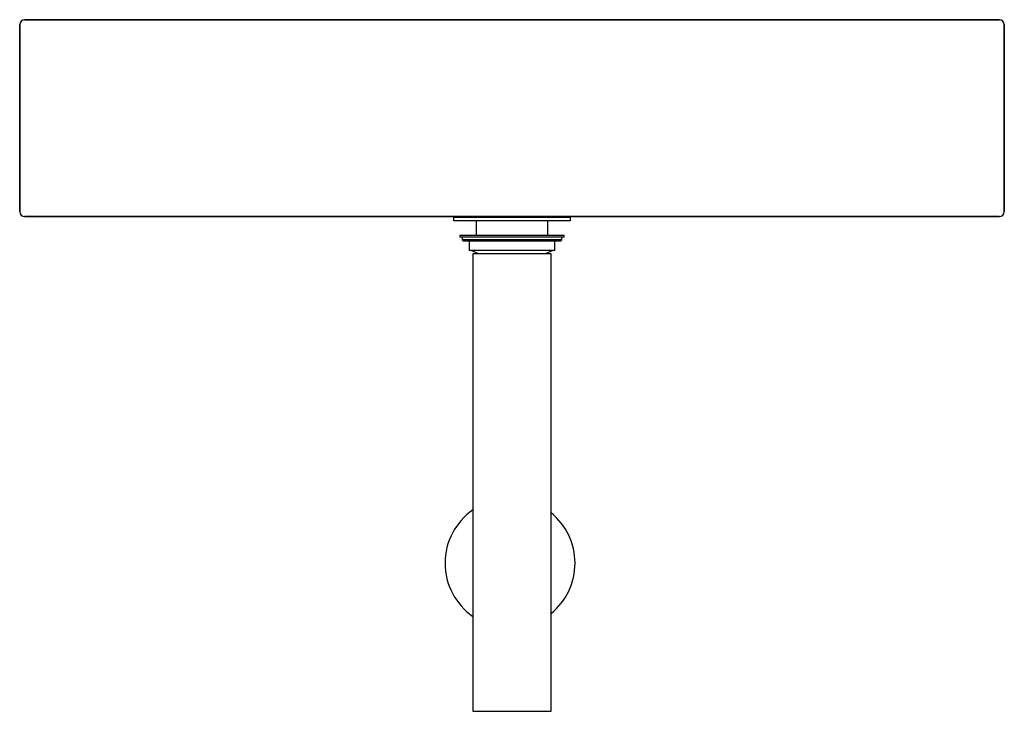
# Model space of a CAD drawing. Header units: millimetres. Extents: x -300 to 300, y 478 to 900.
import ezdxf

# ---------------------------------------------------------------- set-up
doc = ezdxf.new("R2010")
doc.units = ezdxf.units.MM
doc.layers.add('Acier chromé', color=7, linetype='Continuous', true_color=0x787878)
doc.layers.add('Kaldewei', color=7, linetype='Continuous', true_color=0xffffff)

msp = doc.modelspace()

# ---------------------------------------------------------------- linework, layer by layer
at = {"layer": 'Acier chromé'}
for p, q in [((-35.69, 779.33), (-35.69, 777.35)), ((0, 779.33), (-35.69, 779.33)), ((0, 777.35), (-35.69, 777.35)), ((-21.83, 777.35), (-21.83, 768.35)), ((35.69, 779.33), (0, 779.33)), ((35.69, 777.35), (0, 777.35)), ((21.83, 768.35), (21.83, 777.35)), ((35.69, 777.35), (35.69, 779.33)), ((-31.73, 768.35), (-31.73, 767.35)), ((0, 768.35), (-31.73, 768.35)), ((31.73, 768.35), (0, 768.35)), ((31.73, 767.35), (31.73, 768.35)), ((0, 767.35), (-31.73, 767.35)), ((-30.45, 767.35), (-30.45, 765.85)), ((-30.45, 765.85), (-29.45, 764.85)), ((0, 765.85), (-30.45, 765.85)), ((0, 764.85), (-29.45, 764.85)), ((-26.03, 764.85), (-26.03, 759.28)), ((31.73, 767.35), (0, 767.35)), ((30.45, 765.85), (0, 765.85)), ((29.45, 764.85), (0, 764.85)), ((26.03, 759.28), (26.03, 764.85)), ((29.45, 764.85), (30.45, 765.85)), ((30.45, 765.85), (30.45, 767.35)), ((0, 759.28), (-26.03, 759.28)), ((-23.86, 757.13), (-23.86, 601.07)), ((0, 757.13), (-23.86, 757.13)), ((26.03, 759.28), (0, 759.28)), ((23.86, 757.13), (0, 757.13)), ((23.86, 599.25), (23.86, 757.13)), ((-23.86, 601.08), (-23.86, 478.24)), ((23.86, 478.24), (23.86, 599.28)), ((-23.86, 478.24), (23.86, 478.24))]:
    msp.add_line(p, q, dxfattribs=at)
for centre, radius, start, end in [((-25.38, 780.98), 1.76, 289.98345, 326.00319), ((25.38, 780.98), 1.76, 213.99166, 250.01892), ((-28.8, 742.62), 16.89, 59.25176, 80.58366), ((28.73, 742.81), 16.68, 99.28836, 120.41244), ((-1.19, 568.59), 39.61, 124.90414, 180), ((-1.19, 568.59), 39.61, 360, 50.7756), ((-1.19, 568.59), 39.61, 180, 235.09586), ((-1.19, 568.59), 39.61, 309.2244, 360)]:
    msp.add_arc(centre, radius, start, end, dxfattribs=at)
at = {"layer": 'Kaldewei'}
for p, q in [((-300, 897), (-300, 783)), ((-300, 897), (-300, 783)), ((-300, 783), (-300, 897)), ((297, 900), (-297, 900)), ((-297, 900), (297, 900)), ((-297, 900), (297, 900)), ((300, 783), (300, 897)), ((300, 783), (300, 897)), ((300, 897), (300, 783)), ((297, 780), (-297, 780)), ((-297, 780), (297, 780)), ((297, 780), (-297, 780))]:
    msp.add_line(p, q, dxfattribs=at)
for centre, start, end in [((-297, 897), 90, 180), ((297, 897), 0, 90), ((-297, 783), 180, 270), ((297, 783), 270, 0)]:
    msp.add_arc(centre, 3, start, end, dxfattribs=at)

doc.saveas('drawing.dxf')
